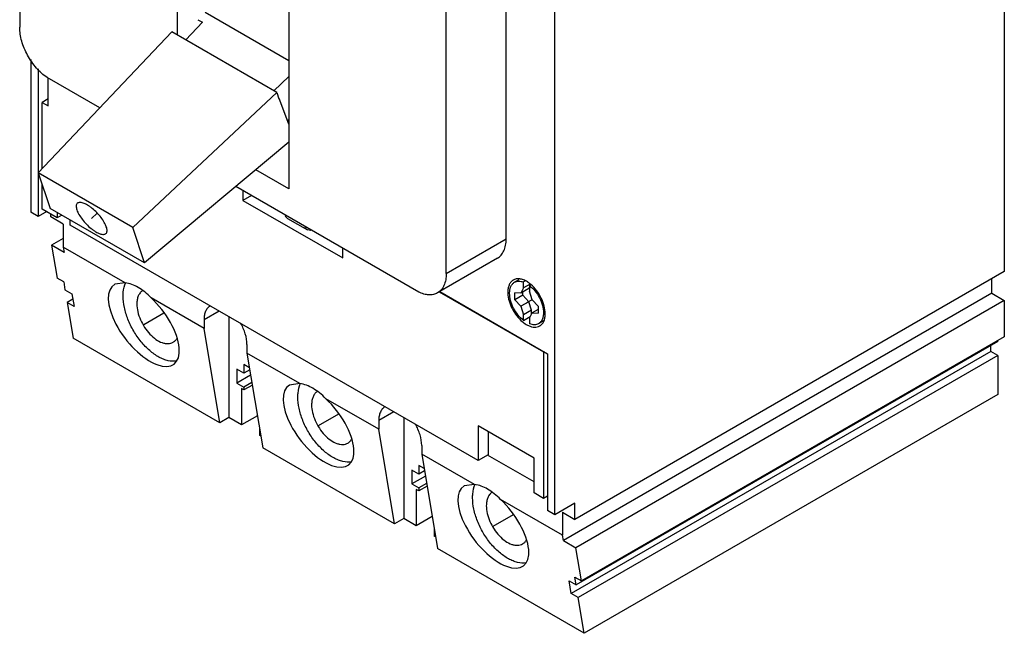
# Model space of a CAD drawing. Header units: millimetres. Extents: x 21 to 160, y 21 to 231.
# Tile 1 of 2: x 21 to 160, y 21 to 108. Entities that reach past the tile are written whole.
import ezdxf

# ---------------------------------------------------------------- set-up
doc = ezdxf.new("R2010")
doc.units = ezdxf.units.MM
doc.header["$LTSCALE"] = 16.408841
doc.layers.get('0').update_dxf_attribs({"linetype": 'CONTINUOUS'})
doc.layers.add('INTFCLR_6', color=7, linetype='CONTINUOUS')

msp = doc.modelspace()

# ---------------------------------------------------------------- linework, layer by layer
at = {"color": 7, "linetype": 'Continuous'}
for p, q in [((160.1, 171.04), (160.1, 72.25)), ((20.65, 152.94), (20.65, 106.86)), ((42.94, 139.64), (42.94, 105.78)), ((96.46, 37.79), (96.46, 131.85)), ((58.78, 130.49), (58.78, 83.96)), ((89.55, 76.88), (89.55, 122.96)), ((81.06, 71.98), (81.06, 118.06)), ((58.78, 102.08), (46.9, 108.93)), ((44.16, 105.08), (46.53, 107.57)), ((45.89, 107.93), (46.53, 107.57)), ((23.28, 86.24), (42.2, 106.2)), ((57.05, 97.63), (42.2, 106.2)), ((22.22, 102.29), (22.22, 80.66)), ((23.28, 100.96), (23.28, 80.04)), ((31.99, 95.43), (24.55, 99.73)), ((24.69, 95.72), (24.69, 99.64)), ((58.78, 99.87), (56.65, 97.86)), ((57.05, 97.63), (36.67, 78.51)), ((57.05, 97.63), (57.36, 96.72)), ((24.69, 96.7), (23.84, 96.21)), ((57.39, 96.75), (57.33, 96.79)), ((57.39, 96.75), (57.36, 96.72)), ((58.78, 93.13), (57.39, 96.75)), ((23.84, 86.83), (23.84, 96.21)), ((23.84, 96.21), (24.69, 95.72)), ((58.78, 93.79), (58.59, 93.62)), ((58.78, 90.56), (38.34, 73.48)), ((58.78, 83.96), (54.11, 86.66)), ((23.28, 86.24), (24.96, 81.2)), ((36.67, 78.51), (23.28, 86.24)), ((23.84, 81.11), (23.84, 84.55)), ((77.17, 69.34), (51.28, 84.29)), ((52.27, 83.72), (52.27, 82.33)), ((53.47, 83.02), (52.27, 82.33)), ((52.27, 82.33), (66.41, 74.17)), ((25.97, 79.88), (23.84, 81.11)), ((38.34, 73.48), (24.96, 81.2)), ((23.28, 80.04), (22.22, 80.66)), ((24.48, 80.74), (23.28, 80.04)), ((25.05, 80), (25.05, 80.41)), ((26.81, 78.98), (25.05, 80)), ((25.97, 80.62), (25.97, 79.88)), ((26.61, 80.25), (25.97, 79.88)), ((27.8, 78.82), (27.8, 79.56)), ((58.57, 79.78), (61.4, 78.14)), ((26.81, 78.98), (26.81, 75.72)), ((85.58, 45.47), (27.8, 78.82)), ((38.34, 73.48), (36.67, 78.51)), ((61.82, 78.05), (61.4, 78.14)), ((61.96, 78.13), (61.82, 78.05)), ((26.81, 76.94), (25.17, 75.99)), ((81.06, 71.98), (89.55, 76.88)), ((26.94, 74.97), (25.17, 75.99)), ((25.17, 75.99), (25.96, 71.3)), ((35.58, 70.65), (26.81, 75.72)), ((26.81, 75.72), (26.94, 74.97)), ((66.41, 74.17), (66.41, 75.55)), ((88.31, 74.13), (79.82, 69.23)), ((26.88, 70.77), (25.96, 71.3)), ((160.1, 72.25), (99.29, 37.14)), ((158.34, 69.18), (158.34, 71.23)), ((26.88, 70.77), (27.06, 69.65)), ((35.58, 70.65), (34.11, 70.46)), ((91.34, 71.08), (90.74, 70.73)), ((92.01, 69.94), (91.63, 69.18)), ((92.76, 69.83), (91.63, 69.18)), ((92.27, 70.92), (92.01, 70.77)), ((92.01, 69.94), (92.01, 70.77)), ((92.94, 70.48), (92.01, 69.94)), ((92.76, 69.83), (92.85, 70.02)), ((92.85, 70.28), (93.02, 70.38)), ((92.85, 70.28), (92.85, 69.45)), ((27.06, 69.65), (28.05, 69.08)), ((28.18, 68.34), (27.36, 67.87)), ((28.05, 69.08), (28.35, 67.3)), ((46.76, 64.2), (39.26, 68.53)), ((80.08, 69.38), (94.84, 60.86)), ((80.15, 69.42), (95.4, 60.61)), ((91.63, 69.18), (90.78, 69.23)), ((90.78, 68.25), (90.78, 69.23)), ((91.92, 68.91), (90.78, 68.25)), ((91.92, 68.91), (91.92, 69.35)), ((92.76, 67.98), (91.92, 68.91)), ((93.23, 68.26), (92.85, 69.45)), ((158.34, 69.18), (97.65, 34.15)), ((158.34, 69.18), (160.1, 68.16)), ((28.35, 67.3), (27.36, 67.87)), ((27.36, 67.87), (28.21, 62.8)), ((90.78, 68.25), (91.63, 67.33)), ((92.76, 67.98), (91.63, 67.33)), ((91.63, 67.33), (92.01, 66.14)), ((93.14, 66.79), (92.76, 67.98)), ((94.07, 67.33), (93.23, 68.26)), ((94.07, 67.33), (94.07, 66.35)), ((160.1, 68.16), (99.42, 33.13)), ((160.1, 68.16), (160.1, 63.02)), ((48.88, 66.65), (46.76, 65.43)), ((50.29, 65.84), (50.29, 51.55)), ((93.14, 66.79), (92.01, 66.14)), ((92.01, 65.32), (92.01, 66.14)), ((92.01, 65.32), (92.97, 65.88)), ((92.85, 65.65), (93.23, 66.41)), ((92.85, 65.65), (92.85, 64.83)), ((93.14, 66.22), (93.14, 66.79)), ((94.07, 66.89), (93.23, 66.41)), ((93.23, 66.41), (94.07, 66.35)), ((46.76, 65.43), (46.76, 64.2)), ((49, 50.8), (46.76, 64.2)), ((94.84, 65.27), (94.13, 64.86)), ((49, 50.8), (28.21, 62.8)), ((160.1, 63.02), (100.2, 28.44)), ((52.84, 61.92), (52.84, 60.69)), ((159.19, 62.33), (99.47, 27.85)), ((158.2, 60.94), (158.2, 61.75)), ((159.19, 62.33), (159.19, 62.49)), ((60.33, 56.37), (52.84, 60.69)), ((52.84, 60.69), (55.08, 47.29)), ((94.91, 60.9), (94.84, 60.86)), ((94.84, 60.86), (94.84, 40.12)), ((95.4, 60.61), (95.4, 38.4)), ((158.2, 60.94), (98.78, 26.64)), ((159.19, 60.37), (99.77, 26.07)), ((159.19, 60.37), (158.2, 60.94)), ((159.19, 60.37), (159.19, 54.81)), ((53.18, 58.61), (52.41, 59.06)), ((52.41, 59.06), (52.41, 57.84)), ((52.41, 57.84), (51.42, 58.41)), ((51.42, 58.41), (51.42, 56.45)), ((53.36, 57.57), (51.42, 56.45)), ((53.23, 58.31), (52.41, 57.84)), ((51.42, 56.45), (52.41, 55.88)), ((53.53, 56.52), (52.41, 55.88)), ((53.6, 56.15), (52.41, 55.47)), ((52.41, 55.88), (52.41, 55.47)), ((60.33, 56.37), (58.86, 56.17)), ((52.41, 55.47), (52.06, 55.67)), ((52.06, 55.67), (52.06, 50.53)), ((159.19, 54.81), (100.62, 21)), ((71.5, 49.92), (64.01, 54.24)), ((54.32, 51.83), (52.06, 50.53)), ((73.63, 52.37), (71.5, 51.14)), ((50.29, 51.55), (49, 50.8)), ((52.06, 50.53), (50.29, 51.55)), ((71.5, 51.14), (71.5, 49.92)), ((75.04, 51.55), (75.04, 37.26)), ((93.5, 45.79), (85.58, 50.37)), ((85.58, 50.37), (85.58, 45.47)), ((54.6, 50.12), (54.6, 49.06)), ((54.8, 48.94), (54.6, 49.06)), ((73.75, 36.51), (71.5, 49.92)), ((86.99, 49.55), (86.99, 46.28)), ((77.59, 47.63), (77.59, 46.4)), ((73.75, 36.51), (55.08, 47.29)), ((85.08, 42.08), (77.59, 46.4)), ((77.59, 46.4), (79.83, 33)), ((86.99, 46.28), (85.58, 45.47)), ((93.5, 42.45), (86.92, 46.24)), ((77.93, 44.33), (77.16, 44.77)), ((77.16, 44.77), (77.16, 43.55)), ((93.5, 40.89), (93.5, 45.79)), ((77.16, 43.55), (76.17, 44.12)), ((76.17, 44.12), (76.17, 42.16)), ((78.11, 43.28), (76.17, 42.16)), ((77.98, 44.02), (77.16, 43.55)), ((76.17, 42.16), (77.16, 41.59)), ((78.28, 42.23), (77.16, 41.59)), ((78.34, 41.86), (77.16, 41.18)), ((85.08, 42.08), (83.61, 41.88)), ((77.16, 41.18), (76.81, 41.38)), ((76.81, 41.38), (76.81, 36.24)), ((77.16, 41.59), (77.16, 41.18)), ((94.84, 40.12), (93.5, 40.89)), ((95.4, 40.44), (94.84, 40.12)), ((97.53, 34.89), (88.76, 39.96)), ((99.29, 39.42), (96.46, 37.79)), ((99.29, 37.14), (99.29, 39.42)), ((96.46, 37.79), (95.4, 38.4)), ((97.53, 38.16), (99.29, 37.14)), ((97.53, 38.16), (97.53, 34.89)), ((75.04, 37.26), (73.75, 36.51)), ((76.81, 36.24), (75.04, 37.26)), ((79.07, 37.54), (76.81, 36.24)), ((79.35, 35.83), (79.35, 34.77)), ((97.65, 34.15), (97.53, 34.89)), ((79.55, 34.66), (79.35, 34.77)), ((97.65, 34.15), (99.42, 33.13)), ((100.62, 21), (79.83, 33)), ((100.2, 28.44), (99.42, 33.13)), ((98.48, 28.42), (99.47, 27.85)), ((98.78, 26.64), (98.48, 28.42)), ((99.28, 28.97), (100.2, 28.44)), ((99.47, 27.85), (99.28, 28.97)), ((99.77, 26.07), (98.78, 26.64)), ((100.62, 21), (99.77, 26.07))]:
    msp.add_line(p, q, dxfattribs=at)
for centre, radius, start, end in [((91.19, 69.95), 1.26, 110.3473, 119.9983), ((91.19, 69.95), 1.26, 120.0321, 126.153), ((90.12, 66.99), 4.51, 50.187, 53.1937), ((89.97, 66.81), 4.75, 49.7458, 50.2095), ((93.43, 69.33), 3.65, 180.0198, 182.6218), ((93.68, 65.64), 1.26, 300.0321, 306.1558)]:
    msp.add_arc(centre, radius, start, end, dxfattribs=at)
for centre in [(38.23, 64.75), (62.98, 50.46), (87.73, 36.18)]:
    msp.add_ellipse(centre, major_axis=(-4.29, 5.59), ratio=0.469432, start_param=6.221811, end_param=11.339354, dxfattribs=at)
for points, knots in [([(24.55, 99.73), (23.98, 100.1), (22.93, 101.07), (21.71, 102.85), (20.88, 104.81), (20.65, 106.2), (20.65, 106.86)], [0, 0, 0, 0, 0.242125, 0.504912, 0.765052, 1, 1, 1, 1]), ([(28.81, 81.92), (28.76, 81.88), (28.68, 81.76), (28.64, 81.53), (28.67, 81.27), (28.72, 81.08), (28.75, 80.98)], [0, 0, 0, 0, 0.191715, 0.412559, 0.680154, 1, 1, 1, 1]), ([(28.75, 80.98), (28.79, 80.88), (28.87, 80.66), (29.11, 80.2), (29.51, 79.62), (30.08, 78.96), (30.63, 78.45), (31.08, 78.11), (31.41, 77.89), (31.72, 77.72), (32.02, 77.6), (32.28, 77.52), (32.52, 77.5), (32.72, 77.54), (32.83, 77.6), (32.87, 77.64)], [0, 0, 0, 0, 0.058443, 0.123724, 0.269966, 0.427835, 0.584572, 0.658564, 0.727669, 0.790654, 0.846559, 0.894835, 0.935552, 0.96976, 1, 1, 1, 1]), ([(32.92, 78.57), (32.89, 78.68), (32.8, 78.9), (32.56, 79.36), (32.17, 79.94), (31.59, 80.6), (31.05, 81.11), (30.59, 81.45), (30.27, 81.67), (29.95, 81.84), (29.66, 81.96), (29.39, 82.04), (29.16, 82.06), (28.96, 82.02), (28.85, 81.96), (28.81, 81.92)], [0, 0, 0, 0, 0.058443, 0.123724, 0.269966, 0.427835, 0.584572, 0.658564, 0.727669, 0.790654, 0.846559, 0.894835, 0.935552, 0.96976, 1, 1, 1, 1]), ([(58.23, 80.19), (58.27, 80.11), (58.36, 79.94), (58.5, 79.82), (58.57, 79.78)], [0, 0, 0, 0, 0.519933, 1, 1, 1, 1]), ([(32.87, 77.64), (32.91, 77.68), (32.99, 77.8), (33.03, 78.02), (33.01, 78.29), (32.96, 78.48), (32.92, 78.57)], [0, 0, 0, 0, 0.191715, 0.412559, 0.680154, 1, 1, 1, 1]), ([(61.4, 78.14), (61.33, 78.19), (61.19, 78.31), (61.1, 78.47), (61.06, 78.56)], [0, 0, 0, 0, 0.480067, 1, 1, 1, 1]), ([(88.31, 74.13), (88.5, 74.24), (88.87, 74.56), (89.27, 75.2), (89.5, 75.99), (89.55, 76.57), (89.55, 76.88)], [0, 0, 0, 0, 0.217783, 0.45091, 0.710297, 1, 1, 1, 1]), ([(81.06, 71.98), (81.06, 71.67), (81.02, 71.1), (80.78, 70.3), (80.39, 69.66), (80.02, 69.34), (79.82, 69.23)], [0, 0, 0, 0, 0.289733, 0.549081, 0.782216, 1, 1, 1, 1]), ([(92.82, 70.6), (92.65, 70.73), (92.3, 70.96), (91.75, 71.17), (91.23, 71.25), (90.9, 71.19), (90.75, 71.14)], [0, 0, 0, 0, 0.293126, 0.555774, 0.788933, 1, 1, 1, 1]), ([(35.3, 68.78), (35.3, 68.95), (35.33, 69.61), (35.47, 70.27), (35.66, 70.71)], [0, 0, 0, 0, 0.270786, 1, 1, 1, 1]), ([(39.26, 68.53), (38.98, 68.83), (38.4, 69.36), (37.22, 70.18), (36.23, 70.58), (35.58, 70.65)], [0, 0, 0, 0, 0.283871, 0.5474, 1, 1, 1, 1]), ([(90.45, 70.97), (90.34, 70.89), (90.14, 70.69), (89.93, 70.3), (89.81, 69.84), (89.78, 69.5), (89.78, 69.33)], [0, 0, 0, 0, 0.217966, 0.452781, 0.712666, 1, 1, 1, 1]), ([(90.04, 69.18), (90.04, 69.35), (90.06, 69.68), (90.2, 70.13), (90.42, 70.49), (90.63, 70.67), (90.74, 70.73)], [0, 0, 0, 0, 0.289659, 0.549096, 0.78222, 1, 1, 1, 1]), ([(90.74, 70.73), (90.83, 70.78), (91.02, 70.86), (91.33, 70.9), (91.67, 70.87), (91.89, 70.81), (92.01, 70.77)], [0, 0, 0, 0, 0.227867, 0.465715, 0.721708, 1, 1, 1, 1]), ([(92.85, 70.28), (93.14, 70.05), (93.68, 69.51), (94.3, 68.54), (94.72, 67.49), (94.83, 66.76), (94.83, 66.41)], [0, 0, 0, 0, 0.247291, 0.509955, 0.767307, 1, 1, 1, 1]), ([(95.09, 66.27), (95.09, 66.63), (94.97, 67.41), (94.54, 68.53), (93.9, 69.57), (93.34, 70.18), (93.04, 70.43)], [0, 0, 0, 0, 0.231611, 0.487519, 0.750084, 1, 1, 1, 1]), ([(42.87, 59.56), (42.48, 59.5), (41.84, 59.55), (41.01, 59.81), (40.11, 60.24), (39, 61.04), (37.79, 62.3), (36.75, 63.8), (35.95, 65.44), (35.44, 67.11), (35.3, 68.24), (35.3, 68.78)], [0, 0, 0, 0, 0.09204, 0.143661, 0.199287, 0.321811, 0.456637, 0.598301, 0.740304, 0.876069, 1, 1, 1, 1]), ([(38.03, 69.54), (37.9, 69.45), (37.67, 69.22), (37.42, 68.78), (37.27, 68.24), (37.24, 67.86), (37.24, 67.65)], [0, 0, 0, 0, 0.21785, 0.452269, 0.712086, 1, 1, 1, 1]), ([(79.82, 69.23), (79.64, 69.13), (79.24, 68.97), (78.58, 68.92), (77.87, 69.05), (77.4, 69.23), (77.17, 69.34)], [0, 0, 0, 0, 0.222351, 0.457492, 0.715204, 1, 1, 1, 1]), ([(89.79, 69.16), (89.8, 68.8), (89.94, 68.05), (90.38, 66.97), (91.02, 65.97), (91.56, 65.39), (91.85, 65.15)], [0, 0, 0, 0, 0.234923, 0.491215, 0.752209, 1, 1, 1, 1]), ([(92.01, 65.32), (91.72, 65.55), (91.18, 66.1), (90.56, 67.06), (90.15, 68.11), (90.04, 68.84), (90.04, 69.18)], [0, 0, 0, 0, 0.247491, 0.510148, 0.767391, 1, 1, 1, 1]), ([(37.24, 67.65), (37.24, 67.29), (37.35, 66.53), (37.73, 65.4), (38.31, 64.32), (39.05, 63.37), (39.89, 62.63), (40.65, 62.21), (41.25, 62.06), (41.66, 62.03), (42.04, 62.08), (42.27, 62.18), (42.37, 62.24)], [0, 0, 0, 0, 0.128689, 0.270283, 0.417439, 0.56178, 0.695448, 0.81271, 0.864674, 0.912508, 0.957138, 1, 1, 1, 1]), ([(47.62, 67.38), (47.48, 67.3), (47.23, 67.08), (46.95, 66.62), (46.79, 66.05), (46.76, 65.64), (46.76, 65.43)], [0, 0, 0, 0, 0.217747, 0.451169, 0.710736, 1, 1, 1, 1]), ([(94.83, 66.41), (94.83, 66.24), (94.81, 65.92), (94.67, 65.47), (94.45, 65.1), (94.24, 64.93), (94.13, 64.86)], [0, 0, 0, 0, 0.289656, 0.549097, 0.78222, 1, 1, 1, 1]), ([(94.42, 64.62), (94.53, 64.7), (94.73, 64.9), (94.94, 65.29), (95.06, 65.76), (95.09, 66.09), (95.09, 66.27)], [0, 0, 0, 0, 0.217966, 0.452782, 0.712667, 1, 1, 1, 1]), ([(52.84, 61.92), (52.84, 62.42), (52.65, 63.48), (52.22, 64.45), (51.94, 64.93)], [0, 0, 0, 0, 0.474498, 1, 1, 1, 1]), ([(91.85, 65.15), (91.92, 65.09), (92.19, 64.87), (92.49, 64.69), (92.72, 64.59)], [0, 0, 0, 0, 0.264485, 1, 1, 1, 1]), ([(92.72, 64.59), (92.86, 64.52), (93.14, 64.42), (93.57, 64.36), (93.96, 64.39), (94.2, 64.49), (94.31, 64.55)], [0, 0, 0, 0, 0.283196, 0.540248, 0.77613, 1, 1, 1, 1]), ([(94.13, 64.86), (94.04, 64.81), (93.85, 64.73), (93.53, 64.69), (93.2, 64.72), (92.97, 64.79), (92.85, 64.83)], [0, 0, 0, 0, 0.227647, 0.465386, 0.72145, 1, 1, 1, 1]), ([(42.37, 62.24), (42.48, 62.3), (42.69, 62.46), (42.85, 62.66), (42.91, 62.77)], [0, 0, 0, 0, 0.489314, 1, 1, 1, 1]), ([(60.05, 54.49), (60.05, 54.67), (60.08, 55.32), (60.22, 55.98), (60.41, 56.42)], [0, 0, 0, 0, 0.270786, 1, 1, 1, 1]), ([(64.01, 54.24), (63.72, 54.54), (63.14, 55.07), (61.97, 55.89), (60.98, 56.29), (60.33, 56.37)], [0, 0, 0, 0, 0.283871, 0.5474, 1, 1, 1, 1]), ([(67.62, 45.27), (67.23, 45.21), (66.59, 45.26), (65.76, 45.53), (64.86, 45.96), (63.75, 46.76), (62.54, 48.01), (61.5, 49.51), (60.7, 51.15), (60.18, 52.82), (60.05, 53.95), (60.05, 54.49)], [0, 0, 0, 0, 0.09204, 0.143661, 0.199287, 0.321811, 0.456637, 0.598301, 0.740304, 0.876069, 1, 1, 1, 1]), ([(62.78, 55.25), (62.65, 55.16), (62.42, 54.94), (62.17, 54.49), (62.02, 53.96), (61.99, 53.57), (61.99, 53.37)], [0, 0, 0, 0, 0.21785, 0.452269, 0.712086, 1, 1, 1, 1]), ([(61.99, 53.37), (61.99, 53), (62.09, 52.24), (62.47, 51.12), (63.06, 50.04), (63.8, 49.09), (64.64, 48.34), (65.4, 47.93), (66, 47.77), (66.41, 47.74), (66.79, 47.79), (67.02, 47.89), (67.12, 47.95)], [0, 0, 0, 0, 0.128689, 0.270283, 0.417439, 0.56178, 0.695448, 0.81271, 0.864674, 0.912508, 0.957138, 1, 1, 1, 1]), ([(72.37, 53.1), (72.23, 53.01), (71.97, 52.79), (71.7, 52.33), (71.54, 51.76), (71.5, 51.36), (71.5, 51.14)], [0, 0, 0, 0, 0.217747, 0.451169, 0.710736, 1, 1, 1, 1]), ([(77.59, 47.63), (77.59, 48.13), (77.4, 49.19), (76.96, 50.16), (76.69, 50.64)], [0, 0, 0, 0, 0.474498, 1, 1, 1, 1]), ([(67.12, 47.95), (67.23, 48.01), (67.44, 48.17), (67.59, 48.38), (67.66, 48.49)], [0, 0, 0, 0, 0.489314, 1, 1, 1, 1]), ([(84.8, 40.2), (84.8, 40.38), (84.82, 41.03), (84.96, 41.69), (85.16, 42.13)], [0, 0, 0, 0, 0.270786, 1, 1, 1, 1]), ([(88.76, 39.96), (88.47, 40.25), (87.89, 40.78), (86.72, 41.61), (85.73, 42), (85.08, 42.08)], [0, 0, 0, 0, 0.283871, 0.5474, 1, 1, 1, 1]), ([(87.52, 40.96), (87.4, 40.87), (87.16, 40.65), (86.92, 40.2), (86.77, 39.67), (86.74, 39.28), (86.74, 39.08)], [0, 0, 0, 0, 0.21785, 0.452269, 0.712086, 1, 1, 1, 1]), ([(92.37, 30.98), (91.97, 30.92), (91.33, 30.97), (90.51, 31.24), (89.61, 31.67), (88.5, 32.47), (87.29, 33.72), (86.25, 35.22), (85.45, 36.86), (84.93, 38.53), (84.8, 39.66), (84.8, 40.2)], [0, 0, 0, 0, 0.09204, 0.143661, 0.199287, 0.321811, 0.456637, 0.598301, 0.740304, 0.876069, 1, 1, 1, 1]), ([(86.74, 39.08), (86.74, 38.71), (86.84, 37.95), (87.22, 36.83), (87.81, 35.75), (88.55, 34.8), (89.39, 34.05), (90.15, 33.64), (90.75, 33.48), (91.16, 33.45), (91.54, 33.5), (91.77, 33.6), (91.87, 33.66)], [0, 0, 0, 0, 0.128689, 0.270283, 0.417439, 0.56178, 0.695448, 0.81271, 0.864674, 0.912508, 0.957138, 1, 1, 1, 1]), ([(91.87, 33.66), (91.98, 33.72), (92.19, 33.88), (92.34, 34.09), (92.41, 34.2)], [0, 0, 0, 0, 0.489314, 1, 1, 1, 1])]:
    msp.add_open_spline(points, degree=3, knots=knots, dxfattribs=at)
at = {"layer": 'INTFCLR_6', "color": 208, "linetype": 'Continuous', "true_color": 0x37005f}
for p, q in [((31.62, 80.53), (30.84, 79.78)), ((93.23, 68.26), (92.43, 67.8)), ((38.23, 64.75), (41.08, 66.4)), ((62.98, 50.46), (65.83, 52.11)), ((87.73, 36.18), (90.58, 37.82))]:
    msp.add_line(p, q, dxfattribs=at)

doc.saveas('drawing.dxf')
